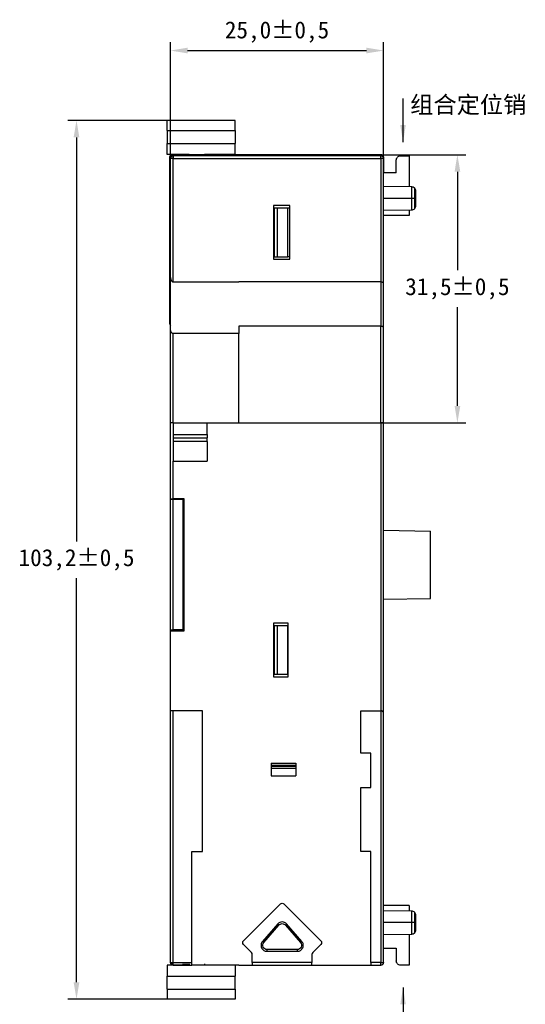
# Model space of a CAD drawing. Header units: millimetres. Extents: x 1279 to 1777, y 69 to 421.
# Tile 13 of 18: x 1579 to 1639, y 191 to 307. Entities that reach past the tile are written whole.
import ezdxf

# ---------------------------------------------------------------- set-up
doc = ezdxf.new("R2010")
doc.units = ezdxf.units.MM
doc.header["$LTSCALE"] = 2
doc.header["$PDSIZE"] = -1
doc.layers.add('HMI-D4', color=250, linetype='Continuous')
doc.layers.add('HMI-D7', color=250, linetype='Continuous')
doc.styles.add('样式 1', font='simhei.ttf', dxfattribs={"height": 1.8})
doc.dimstyles.new('ISO-25', dxfattribs={"dimtxt": 2.5, "dimasz": 2.5, "dimexe": 1.25, "dimexo": 0.625, "dimtad": 1, "dimtxsty": 'Standard', "dimcen": 2.5, "dimadec": 0, "dimazin": 0, "dimtfac": 1, "dimtmove": 0, "dimatfit": 3, "dimfxl": 1, "dimarcsym": 0})

# ---------------------------------------------------------------- blocks, each defined once
blk = doc.blocks.new('*D27')
at = {"layer": 'Defpoints', "color": 0}
for p in [(1621.92, 302.98), (1596.92, 290.22), (1621.92, 290.33)]:
    blk.add_point(p, dxfattribs=at)
at = {"layer": 'HMI-D4', "color": 0, "lineweight": -2}
for p, q in [((1596.92, 290.22), (1596.92, 303.98)), ((1621.92, 290.33), (1621.92, 303.98)), ((1598.92, 302.98), (1619.92, 302.98))]:
    blk.add_line(p, q, dxfattribs=at)
at = {"layer": 'HMI-D4', "color": 0}
for points in [[(1598.92, 303.32), (1598.92, 302.65), (1596.92, 302.98)], [(1619.92, 303.32), (1619.92, 302.65), (1621.92, 302.98)]]:
    blk.add_solid(points, dxfattribs=at)
at = {"layer": 'HMI-D4', "color": 0, "insert": (1609.42, 305.15), "char_height": 2, "attachment_point": 5}
blk.add_mtext('25,0±0,5', dxfattribs=at)
blk = doc.blocks.new('*D28')
at = {"layer": 'Defpoints', "color": 0}
for p in [(1597.12, 294.79), (1585.89, 191.63), (1596.52, 191.63)]:
    blk.add_point(p, dxfattribs=at)
at = {"layer": 'HMI-D4', "color": 0, "lineweight": -2}
for p, q in [((1597.12, 294.79), (1584.89, 294.79)), ((1585.89, 292.79), (1585.89, 245.38)), ((1585.89, 193.63), (1585.89, 241.05)), ((1596.52, 191.63), (1584.89, 191.63))]:
    blk.add_line(p, q, dxfattribs=at)
at = {"layer": 'HMI-D4', "color": 0}
for points in [[(1585.55, 292.79), (1586.22, 292.79), (1585.89, 294.79)], [(1585.55, 193.63), (1586.22, 193.63), (1585.89, 191.63)]]:
    blk.add_solid(points, dxfattribs=at)
at = {"layer": 'HMI-D4', "color": 0, "insert": (1585.89, 243.21), "char_height": 2, "attachment_point": 5}
blk.add_mtext('103,2±0,5', dxfattribs=at)
blk = doc.blocks.new('*D29')
at = {"layer": 'Defpoints', "color": 0}
for p in [(1621.64, 290.76), (1630.59, 290.76), (1620.76, 259.28)]:
    blk.add_point(p, dxfattribs=at)
at = {"layer": 'HMI-D4', "color": 0, "lineweight": -2}
for p, q in [((1621.64, 290.76), (1631.59, 290.76)), ((1630.59, 288.76), (1630.59, 277.19)), ((1630.59, 261.28), (1630.59, 272.85)), ((1620.76, 259.28), (1631.59, 259.28))]:
    blk.add_line(p, q, dxfattribs=at)
at = {"layer": 'HMI-D4', "color": 0}
for points in [[(1630.26, 288.76), (1630.93, 288.76), (1630.59, 290.76)], [(1630.26, 261.28), (1630.93, 261.28), (1630.59, 259.28)]]:
    blk.add_solid(points, dxfattribs=at)
at = {"layer": 'HMI-D4', "color": 0, "insert": (1630.59, 275.02), "char_height": 2, "attachment_point": 5}
blk.add_mtext('31,5±0,5', dxfattribs=at)

msp = doc.modelspace()

# ---------------------------------------------------------------- linework, layer by layer
at = {"color": 7, "linetype": 'Continuous', "lineweight": 25}
for p, q in [((1596.52, 293.59), (1596.52, 294.79)), ((1604.52, 294.79), (1596.52, 294.79)), ((1604.52, 293.59), (1604.52, 294.79)), ((1596.52, 293.59), (1604.52, 293.59)), ((1596.52, 293.59), (1596.52, 292.09)), ((1604.52, 293.59), (1604.52, 292.09)), ((1596.52, 290.79), (1596.52, 292.09)), ((1596.52, 292.09), (1604.52, 292.09)), ((1604.52, 290.79), (1604.52, 292.09)), ((1599.12, 290.79), (1596.52, 290.79)), ((1596.82, 290.46), (1596.82, 270.96)), ((1596.93, 290.41), (1596.92, 290.79)), ((1596.92, 276.35), (1596.92, 290.33)), ((1597.22, 290.33), (1596.92, 290.33)), ((1621.64, 290.76), (1597.12, 290.76)), ((1604.92, 290.63), (1597.22, 290.63)), ((1597.22, 290.63), (1597.22, 290.33)), ((1597.22, 275.83), (1597.22, 290.33)), ((1597.22, 290.33), (1604.92, 290.33)), ((1598.37, 290.63), (1598.37, 290.79)), ((1599.12, 290.69), (1598.37, 290.69)), ((1599.12, 290.63), (1599.12, 290.79)), ((1604.52, 290.79), (1600.92, 290.79)), ((1600.92, 290.63), (1600.92, 290.79)), ((1621.62, 290.63), (1604.92, 290.63)), ((1604.92, 290.33), (1621.62, 290.33)), ((1621.62, 290.33), (1621.62, 275.83)), ((1621.92, 290.33), (1621.92, 290.63)), ((1621.94, 290.46), (1621.92, 290.54)), ((1621.92, 275.75), (1621.92, 290.33)), ((1621.94, 288.63), (1621.94, 290.46)), ((1623.42, 288.63), (1623.42, 290.13)), ((1623.92, 290.63), (1624.92, 290.63)), ((1624.92, 290.63), (1624.92, 286.98)), ((1623.42, 288.63), (1621.92, 288.63)), ((1625.24, 286.97), (1621.92, 287.03)), ((1625.23, 285.63), (1621.92, 285.63)), ((1625.72, 286.24), (1625.72, 286.47)), ((1610.92, 284.78), (1609.02, 284.78)), ((1609.02, 284.78), (1609.02, 278.48)), ((1609.12, 284.48), (1609.02, 284.48)), ((1609.12, 278.78), (1609.12, 284.48)), ((1609.44, 284.48), (1609.44, 278.78)), ((1610.7, 284.48), (1609.44, 284.48)), ((1610.7, 278.78), (1610.7, 284.48)), ((1610.92, 284.48), (1610.7, 284.48)), ((1610.92, 278.48), (1610.92, 284.78)), ((1621.97, 284.23), (1625.24, 284.29)), ((1624.92, 284.28), (1624.92, 283.63)), ((1625.72, 284.79), (1625.72, 285.04)), ((1624.92, 283.63), (1621.92, 283.63)), ((1609.02, 278.78), (1609.12, 278.78)), ((1609.44, 278.78), (1610.7, 278.78)), ((1610.92, 278.78), (1610.7, 278.78)), ((1609.02, 278.48), (1610.92, 278.48)), ((1596.92, 270.29), (1596.92, 276.35)), ((1597.22, 275.83), (1604.92, 275.83)), ((1621.62, 275.83), (1604.92, 275.83)), ((1621.62, 275.83), (1621.62, 270.63)), ((1621.92, 270.55), (1621.92, 275.75)), ((1621.62, 270.63), (1604.92, 270.63)), ((1604.92, 270.63), (1604.92, 269.77)), ((1621.62, 259.28), (1621.62, 270.63)), ((1621.92, 259.28), (1621.92, 270.55)), ((1596.92, 259.28), (1596.92, 270.29)), ((1597.22, 259.28), (1597.22, 269.77)), ((1604.92, 269.77), (1597.22, 269.77)), ((1604.92, 259.28), (1604.92, 269.77)), ((1596.92, 250.38), (1596.92, 259.23)), ((1597.22, 259.28), (1604.92, 259.28)), ((1597.22, 259.28), (1597.22, 257.92)), ((1601.22, 257.92), (1601.22, 259.28)), ((1604.92, 259.28), (1621.62, 259.28)), ((1621.92, 225.18), (1621.92, 259.28)), ((1597.22, 257.92), (1601.22, 257.92)), ((1597.22, 257.51), (1601.22, 257.51)), ((1601.22, 257.1), (1597.22, 257.1)), ((1597.22, 257.1), (1597.22, 254.78)), ((1601.22, 257.1), (1601.22, 254.78)), ((1597.22, 254.78), (1601.22, 254.78)), ((1597.22, 250.38), (1597.22, 254.78)), ((1596.92, 250.28), (1596.92, 250.38)), ((1596.92, 234.98), (1596.92, 250.28)), ((1598.52, 250.38), (1597.22, 250.38)), ((1597.22, 234.98), (1597.22, 250.28)), ((1598.42, 250.28), (1597.22, 250.28)), ((1597.72, 250.28), (1597.72, 250.38)), ((1598.07, 250.28), (1598.07, 250.38)), ((1598.42, 234.98), (1598.42, 250.28)), ((1598.52, 234.88), (1598.52, 250.38)), ((1621.92, 246.68), (1627.42, 246.59)), ((1627.42, 238.68), (1627.42, 246.59)), ((1621.92, 238.58), (1627.42, 238.68)), ((1610.72, 235.78), (1609.02, 235.78)), ((1609.02, 235.78), (1609.02, 229.48)), ((1610.72, 229.48), (1610.72, 235.78)), ((1596.92, 234.88), (1596.92, 234.98)), ((1596.92, 234.88), (1598.52, 234.88)), ((1596.92, 225.48), (1596.92, 234.88)), ((1598.42, 234.98), (1597.22, 234.98)), ((1597.72, 234.88), (1597.72, 234.98)), ((1598.07, 234.88), (1598.07, 234.98)), ((1609.12, 235.48), (1609.02, 235.48)), ((1609.12, 229.78), (1609.12, 235.48)), ((1609.44, 235.48), (1609.44, 229.78)), ((1610.7, 235.48), (1609.44, 235.48)), ((1610.7, 229.78), (1610.7, 235.48)), ((1610.72, 235.48), (1610.7, 235.48)), ((1609.02, 229.78), (1609.12, 229.78)), ((1609.02, 229.48), (1610.72, 229.48)), ((1609.44, 229.78), (1610.7, 229.78)), ((1610.72, 229.78), (1610.7, 229.78)), ((1596.92, 195.93), (1596.92, 225.48)), ((1597.22, 195.93), (1597.22, 225.48)), ((1600.67, 225.48), (1597.22, 225.48)), ((1600.67, 208.98), (1600.67, 225.48)), ((1619.27, 220.5), (1619.27, 225.48)), ((1619.27, 225.48), (1621.62, 225.48)), ((1621.62, 225.48), (1621.62, 195.93)), ((1621.92, 195.93), (1621.92, 225.18)), ((1620.42, 220.5), (1619.27, 220.5)), ((1620.42, 216.5), (1620.42, 220.5)), ((1608.72, 219.35), (1611.62, 219.35)), ((1608.72, 219.09), (1611.62, 219.09)), ((1611.62, 218.95), (1608.72, 218.95)), ((1611.62, 218.73), (1608.72, 218.73)), ((1608.72, 218.73), (1608.72, 217.86)), ((1611.62, 218.73), (1611.62, 217.86)), ((1608.72, 217.86), (1611.62, 217.86)), ((1619.27, 208.98), (1619.27, 216.5)), ((1619.27, 216.5), (1620.42, 216.5)), ((1599.42, 208.98), (1600.67, 208.98)), ((1599.42, 195.93), (1599.42, 208.98)), ((1620.42, 208.98), (1619.27, 208.98)), ((1620.42, 195.93), (1620.42, 208.98)), ((1609.81, 202.82), (1605.49, 198.49)), ((1610.24, 202.82), (1614.56, 198.49)), ((1624.92, 202.63), (1621.92, 202.63)), ((1624.92, 202.63), (1624.92, 201.98)), ((1625.24, 201.97), (1621.97, 202.03)), ((1625.72, 201.24), (1625.72, 201.47)), ((1609.5, 200.47), (1607.72, 198.42)), ((1607.87, 198.29), (1609.65, 200.34)), ((1610.4, 200.34), (1612.18, 198.29)), ((1612.33, 198.42), (1610.55, 200.47)), ((1625.23, 200.63), (1621.92, 200.63)), ((1625.72, 199.79), (1625.72, 200.04)), ((1621.93, 199.23), (1625.24, 199.29)), ((1624.92, 199.28), (1624.92, 195.63)), ((1606.44, 197.12), (1605.49, 198.07)), ((1614.56, 198.07), (1613.61, 197.12)), ((1621.92, 197.63), (1623.42, 197.63)), ((1623.42, 197.63), (1623.42, 196.13)), ((1606.52, 195.93), (1606.52, 196.91)), ((1611.8, 197.46), (1608.25, 197.46)), ((1608.25, 197.26), (1611.8, 197.26)), ((1613.52, 196.91), (1613.52, 195.93)), ((1599.12, 195.63), (1596.52, 195.63)), ((1596.52, 195.63), (1596.52, 194.33)), ((1597.01, 195.72), (1597.22, 195.93)), ((1597.22, 195.93), (1599.42, 195.93)), ((1597.22, 195.63), (1599.42, 195.63)), ((1598.37, 195.79), (1598.37, 195.63)), ((1599.12, 195.73), (1598.37, 195.73)), ((1599.12, 195.79), (1599.12, 195.63)), ((1604.92, 195.63), (1599.42, 195.63)), ((1600.92, 195.79), (1600.92, 195.63)), ((1604.52, 195.63), (1600.92, 195.63)), ((1604.52, 195.63), (1604.52, 194.33)), ((1604.92, 195.63), (1606.52, 195.63)), ((1613.52, 195.93), (1606.52, 195.93)), ((1606.52, 195.63), (1613.52, 195.63)), ((1613.52, 195.63), (1620.42, 195.63)), ((1621.62, 195.93), (1620.42, 195.93)), ((1620.42, 195.63), (1621.62, 195.63)), ((1624.92, 195.63), (1623.92, 195.63)), ((1596.52, 194.33), (1604.52, 194.33)), ((1596.52, 192.83), (1596.52, 194.33)), ((1604.52, 192.83), (1604.52, 194.33)), ((1596.52, 192.83), (1596.52, 191.63)), ((1596.52, 192.83), (1604.52, 192.83)), ((1604.52, 192.83), (1604.52, 191.63)), ((1604.52, 191.63), (1596.52, 191.63))]:
    msp.add_line(p, q, dxfattribs=at)
at = {"color": 8, "linetype": 'Continuous', "lineweight": 25}
msp.add_line((1621.62, 259.28), (1621.62, 225.48), dxfattribs=at)
at = {"color": 7, "linetype": 'Continuous', "lineweight": 25}
for centre, radius, start, end in [((1597.22, 290.33), 0.3, 90, 180), ((1625.22, 286.47), 0.5, 44.5, 89.022), ((1625.22, 286.47), 0.5, 0, 44.5108), ((1625.22, 284.79), 0.5, 271.0089, 315.5), ((1625.22, 284.79), 0.5, 315.5293, 0), ((1625.22, 201.47), 0.5, 44.5, 89.022), ((1625.22, 201.47), 0.5, 0, 44.5108), ((1625.22, 199.79), 0.5, 271.0089, 315.5), ((1625.22, 199.79), 0.5, 315.5293, 0)]:
    msp.add_arc(centre, radius, start, end, dxfattribs=at)
for points, knots in [([(1597.12, 290.76), (1597.05, 290.76), (1596.96, 290.73), (1596.85, 290.61), (1596.82, 290.53), (1596.82, 290.46)], [0, 0, 0, 0, 0.5, 0.5, 1, 1, 1, 1]), ([(1596.93, 290.61), (1596.92, 290.6), (1596.87, 290.57), (1596.84, 290.49), (1596.83, 290.43), (1596.82, 290.39)], [0, 0, 0, 0, 0.185325, 0.608506, 1, 1, 1, 1]), ([(1596.92, 290.33), (1596.92, 290.41), (1596.96, 290.49), (1597.07, 290.6), (1597.15, 290.63), (1597.22, 290.63)], [0, 0, 0, 0, 0.5, 0.5, 1, 1, 1, 1]), ([(1597.22, 290.33), (1597.15, 290.33), (1597.07, 290.33), (1596.96, 290.33), (1596.92, 290.33), (1596.92, 290.33)], [0, 0, 0, 0, 0.5, 0.5, 1, 1, 1, 1]), ([(1597.22, 290.33), (1597.22, 290.41), (1597.22, 290.49), (1597.22, 290.6), (1597.22, 290.63), (1597.22, 290.63)], [0, 0, 0, 0, 0.5, 0.5, 1, 1, 1, 1]), ([(1621.62, 290.33), (1621.62, 290.41), (1621.62, 290.49), (1621.62, 290.6), (1621.62, 290.63), (1621.62, 290.63)], [0, 0, 0, 0, 0.5, 0.5, 1, 1, 1, 1]), ([(1621.62, 290.63), (1621.7, 290.63), (1621.78, 290.6), (1621.89, 290.49), (1621.92, 290.41), (1621.92, 290.33)], [0, 0, 0, 0, 0.5, 0.5, 1, 1, 1, 1]), ([(1621.92, 290.33), (1621.92, 290.33), (1621.89, 290.33), (1621.78, 290.33), (1621.7, 290.33), (1621.62, 290.33)], [0, 0, 0, 0, 0.5, 0.5, 1, 1, 1, 1]), ([(1621.88, 290.63), (1621.86, 290.65), (1621.83, 290.7), (1621.74, 290.75), (1621.67, 290.75), (1621.64, 290.76)], [0, 0, 0, 0, 0.259594, 0.644196, 1, 1, 1, 1]), ([(1623.42, 290.13), (1623.42, 290.26), (1623.48, 290.39), (1623.66, 290.58), (1623.79, 290.63), (1623.92, 290.63)], [0, 0, 0, 0, 0.5, 0.5, 1, 1, 1, 1]), ([(1625.72, 285.63), (1625.72, 285.74), (1625.72, 285.96), (1625.72, 286.17), (1625.72, 286.23), (1625.72, 286.24)], [0, 0, 0, 0, 0.484841, 0.969682, 1, 1, 1, 1]), ([(1625.72, 285.04), (1625.72, 285.13), (1625.72, 285.3), (1625.72, 285.52), (1625.72, 285.63)], [0, 0, 0, 0, 0.49472, 1, 1, 1, 1]), ([(1609.44, 284.48), (1609.38, 284.48), (1609.3, 284.48), (1609.17, 284.48), (1609.12, 284.48), (1609.12, 284.48)], [0, 0, 0, 0, 0.5, 0.5, 1, 1, 1, 1]), ([(1609.12, 278.78), (1609.12, 278.78), (1609.17, 278.78), (1609.3, 278.78), (1609.38, 278.78), (1609.44, 278.78)], [0, 0, 0, 0, 0.5, 0.5, 1, 1, 1, 1]), ([(1596.92, 276.35), (1596.93, 276.32), (1596.93, 276.26), (1596.94, 276.18), (1596.96, 276.12), (1596.97, 276.06), (1597, 276), (1597.04, 275.94), (1597.1, 275.88), (1597.16, 275.84), (1597.2, 275.83), (1597.22, 275.83)], [0, 0, 0, 0, 0.1456495, 0.2722438, 0.3798084, 0.4683875, 0.5380635, 0.6880172, 0.8118129, 0.9134379, 1, 1, 1, 1]), ([(1621.62, 275.83), (1621.64, 275.83), (1621.67, 275.83), (1621.72, 275.82), (1621.76, 275.82), (1621.8, 275.81), (1621.85, 275.8), (1621.91, 275.78), (1621.92, 275.76), (1621.92, 275.75)], [0, 0, 0, 0, 0.0939697, 0.1909445, 0.2910849, 0.3945365, 0.5014312, 0.710629, 1, 1, 1, 1]), ([(1596.82, 270.96), (1596.82, 270.92), (1596.83, 270.88), (1596.86, 270.8), (1596.89, 270.76), (1596.92, 270.73)], [0, 0, 0, 0, 0.5, 0.5, 1, 1, 1, 1]), ([(1621.62, 270.63), (1621.64, 270.63), (1621.67, 270.63), (1621.72, 270.63), (1621.76, 270.62), (1621.8, 270.62), (1621.85, 270.6), (1621.91, 270.58), (1621.92, 270.56), (1621.92, 270.55)], [0, 0, 0, 0, 0.0939697, 0.1909445, 0.2910849, 0.3945365, 0.5014312, 0.710629, 1, 1, 1, 1]), ([(1597.22, 269.77), (1597.21, 269.77), (1597.19, 269.77), (1597.16, 269.78), (1597.12, 269.79), (1597.09, 269.82), (1597.06, 269.85), (1597.02, 269.9), (1596.98, 269.97), (1596.94, 270.1), (1596.93, 270.22), (1596.92, 270.29)], [0, 0, 0, 0, 0.046702, 0.095311, 0.147355, 0.204083, 0.266465, 0.360274, 0.463347, 0.672366, 1, 1, 1, 1]), ([(1597.22, 259.28), (1597.2, 259.28), (1597.17, 259.28), (1597.11, 259.28), (1597.06, 259.28), (1597, 259.28), (1596.94, 259.28), (1596.93, 259.28), (1596.92, 259.28)], [0, 0, 0, 0, 0.12574, 0.2478237, 0.3712187, 0.5007423, 0.7478683, 1, 1, 1, 1]), ([(1621.92, 259.28), (1621.92, 259.28), (1621.92, 259.28), (1621.9, 259.28), (1621.88, 259.28), (1621.83, 259.28), (1621.74, 259.28), (1621.66, 259.28), (1621.62, 259.28)], [0, 0, 0, 0, 0.12574, 0.247824, 0.371219, 0.500742, 0.747868, 1, 1, 1, 1]), ([(1601.22, 257.92), (1601.22, 257.89), (1601.22, 257.82), (1601.22, 257.72), (1601.22, 257.62), (1601.22, 257.54), (1601.22, 257.51)], [0, 0, 0, 0, 0.251445, 0.5, 0.748555, 1, 1, 1, 1]), ([(1596.92, 250.38), (1596.92, 250.38), (1596.96, 250.38), (1597.07, 250.38), (1597.15, 250.38), (1597.22, 250.38)], [0, 0, 0, 0, 0.5, 0.5, 1, 1, 1, 1]), ([(1597.22, 250.28), (1597.15, 250.28), (1597.07, 250.28), (1596.96, 250.28), (1596.92, 250.28), (1596.92, 250.28)], [0, 0, 0, 0, 0.5, 0.5, 1, 1, 1, 1]), ([(1596.92, 234.98), (1596.92, 234.98), (1596.96, 234.98), (1597.07, 234.98), (1597.15, 234.98), (1597.22, 234.98)], [0, 0, 0, 0, 0.5, 0.5, 1, 1, 1, 1]), ([(1609.44, 235.48), (1609.38, 235.48), (1609.3, 235.48), (1609.17, 235.48), (1609.12, 235.48), (1609.12, 235.48)], [0, 0, 0, 0, 0.5, 0.5, 1, 1, 1, 1]), ([(1609.12, 229.78), (1609.12, 229.78), (1609.17, 229.78), (1609.3, 229.78), (1609.38, 229.78), (1609.44, 229.78)], [0, 0, 0, 0, 0.5, 0.5, 1, 1, 1, 1]), ([(1597.22, 225.48), (1597.15, 225.48), (1597.07, 225.48), (1596.96, 225.48), (1596.92, 225.48), (1596.92, 225.48)], [0, 0, 0, 0, 0.5, 0.5, 1, 1, 1, 1]), ([(1621.92, 225.18), (1621.92, 225.2), (1621.92, 225.23), (1621.91, 225.28), (1621.89, 225.31), (1621.88, 225.35), (1621.84, 225.39), (1621.79, 225.43), (1621.71, 225.47), (1621.65, 225.48), (1621.62, 225.48)], [0, 0, 0, 0, 0.12686, 0.240287, 0.34032, 0.427017, 0.50047, 0.689861, 0.853766, 1, 1, 1, 1]), ([(1608.72, 219.35), (1608.72, 219.35), (1608.72, 219.33), (1608.72, 219.24), (1608.72, 219.17), (1608.72, 219.09)], [0, 0, 0, 0, 0.5, 0.5, 1, 1, 1, 1]), ([(1611.62, 219.35), (1611.62, 219.35), (1611.62, 219.35), (1611.62, 219.33), (1611.62, 219.31), (1611.62, 219.27), (1611.62, 219.21), (1611.62, 219.13), (1611.62, 219.09)], [0, 0, 0, 0, 0.124395, 0.247812, 0.37243, 0.500368, 0.747947, 1, 1, 1, 1]), ([(1611.62, 219.09), (1611.62, 219.08), (1611.62, 219.05), (1611.62, 219), (1611.62, 218.96), (1611.62, 218.95)], [0, 0, 0, 0, 0.335014, 0.664952, 1, 1, 1, 1]), ([(1625.72, 200.63), (1625.72, 200.74), (1625.72, 200.96), (1625.72, 201.17), (1625.72, 201.23), (1625.72, 201.24)], [0, 0, 0, 0, 0.484841, 0.969682, 1, 1, 1, 1]), ([(1610.55, 200.47), (1610.42, 200.62), (1610.22, 200.71), (1609.82, 200.71), (1609.63, 200.62), (1609.5, 200.47)], [0, 0, 0, 0, 0.5, 0.5, 1, 1, 1, 1]), ([(1609.65, 200.34), (1609.65, 200.34), (1609.63, 200.36), (1609.57, 200.4), (1609.54, 200.44), (1609.5, 200.47)], [0, 0, 0, 0, 0.5, 0.5, 1, 1, 1, 1]), ([(1610.4, 200.34), (1610.4, 200.34), (1610.42, 200.36), (1610.47, 200.4), (1610.51, 200.44), (1610.55, 200.47)], [0, 0, 0, 0, 0.5, 0.5, 1, 1, 1, 1]), ([(1625.72, 200.04), (1625.72, 200.13), (1625.72, 200.3), (1625.72, 200.52), (1625.72, 200.63)], [0, 0, 0, 0, 0.49472, 1, 1, 1, 1]), ([(1605.49, 198.07), (1605.43, 198.12), (1605.4, 198.2), (1605.4, 198.36), (1605.43, 198.44), (1605.49, 198.49)], [0, 0, 0, 0, 0.5, 0.5, 1, 1, 1, 1]), ([(1607.72, 198.42), (1607.63, 198.32), (1607.57, 198.2), (1607.53, 197.93), (1607.55, 197.8), (1607.66, 197.55), (1607.75, 197.45), (1607.98, 197.3), (1608.11, 197.26), (1608.25, 197.26)], [0, 0, 0, 0, 0.25, 0.25, 0.5, 0.5, 0.75, 0.75, 1, 1, 1, 1]), ([(1607.87, 198.29), (1607.87, 198.29), (1607.85, 198.31), (1607.8, 198.36), (1607.76, 198.39), (1607.72, 198.42)], [0, 0, 0, 0, 0.5, 0.5, 1, 1, 1, 1]), ([(1608.25, 197.46), (1608.15, 197.46), (1608.06, 197.49), (1607.89, 197.6), (1607.83, 197.67), (1607.75, 197.84), (1607.74, 197.94), (1607.76, 198.13), (1607.81, 198.22), (1607.87, 198.29)], [0, 0, 0, 0, 0.25, 0.25, 0.5, 0.5, 0.75, 0.75, 1, 1, 1, 1]), ([(1611.8, 197.26), (1611.94, 197.26), (1612.07, 197.3), (1612.29, 197.45), (1612.38, 197.55), (1612.5, 197.8), (1612.52, 197.93), (1612.48, 198.2), (1612.42, 198.32), (1612.33, 198.42)], [0, 0, 0, 0, 0.25, 0.25, 0.5, 0.5, 0.75, 0.75, 1, 1, 1, 1]), ([(1612.18, 198.29), (1612.24, 198.22), (1612.28, 198.13), (1612.31, 197.94), (1612.3, 197.84), (1612.22, 197.67), (1612.15, 197.6), (1611.99, 197.49), (1611.9, 197.46), (1611.8, 197.46)], [0, 0, 0, 0, 0.25, 0.25, 0.5, 0.5, 0.75, 0.75, 1, 1, 1, 1]), ([(1612.18, 198.29), (1612.18, 198.29), (1612.2, 198.31), (1612.25, 198.36), (1612.29, 198.39), (1612.33, 198.42)], [0, 0, 0, 0, 0.5, 0.5, 1, 1, 1, 1]), ([(1614.56, 198.49), (1614.62, 198.44), (1614.65, 198.36), (1614.65, 198.2), (1614.62, 198.12), (1614.56, 198.07)], [0, 0, 0, 0, 0.5, 0.5, 1, 1, 1, 1]), ([(1608.25, 197.26), (1608.25, 197.32), (1608.25, 197.37), (1608.25, 197.44), (1608.25, 197.46), (1608.25, 197.46)], [0, 0, 0, 0, 0.5, 0.5, 1, 1, 1, 1]), ([(1611.8, 197.46), (1611.8, 197.46), (1611.8, 197.44), (1611.8, 197.37), (1611.8, 197.32), (1611.8, 197.26)], [0, 0, 0, 0, 0.5, 0.5, 1, 1, 1, 1]), ([(1596.92, 195.93), (1596.92, 195.93), (1596.96, 195.93), (1597.07, 195.93), (1597.15, 195.93), (1597.22, 195.93)], [0, 0, 0, 0, 0.5, 0.5, 1, 1, 1, 1]), ([(1597.22, 195.63), (1597.22, 195.63), (1597.22, 195.63), (1597.22, 195.65), (1597.22, 195.68), (1597.22, 195.72), (1597.22, 195.76), (1597.22, 195.81), (1597.22, 195.87), (1597.22, 195.91), (1597.22, 195.93)], [0, 0, 0, 0, 0.1172404, 0.2360265, 0.362288, 0.5000153, 0.6165321, 0.7500224, 0.8536309, 1, 1, 1, 1]), ([(1599.42, 195.63), (1599.42, 195.63), (1599.42, 195.66), (1599.42, 195.77), (1599.42, 195.85), (1599.42, 195.93)], [0, 0, 0, 0, 0.5, 0.5, 1, 1, 1, 1]), ([(1606.52, 195.93), (1606.52, 195.85), (1606.52, 195.77), (1606.52, 195.66), (1606.52, 195.63), (1606.52, 195.63)], [0, 0, 0, 0, 0.5, 0.5, 1, 1, 1, 1]), ([(1613.52, 195.63), (1613.52, 195.63), (1613.52, 195.66), (1613.52, 195.77), (1613.52, 195.85), (1613.52, 195.93)], [0, 0, 0, 0, 0.5, 0.5, 1, 1, 1, 1]), ([(1620.42, 195.93), (1620.42, 195.85), (1620.42, 195.77), (1620.42, 195.66), (1620.42, 195.63), (1620.42, 195.63)], [0, 0, 0, 0, 0.5, 0.5, 1, 1, 1, 1]), ([(1621.62, 195.93), (1621.7, 195.93), (1621.78, 195.93), (1621.89, 195.93), (1621.92, 195.93), (1621.92, 195.93)], [0, 0, 0, 0, 0.5, 0.5, 1, 1, 1, 1]), ([(1621.62, 195.63), (1621.62, 195.63), (1621.62, 195.66), (1621.62, 195.77), (1621.62, 195.85), (1621.62, 195.93)], [0, 0, 0, 0, 0.5, 0.5, 1, 1, 1, 1]), ([(1621.92, 195.93), (1621.92, 195.85), (1621.89, 195.77), (1621.78, 195.66), (1621.7, 195.63), (1621.62, 195.63)], [0, 0, 0, 0, 0.5, 0.5, 1, 1, 1, 1]), ([(1623.92, 195.63), (1623.79, 195.63), (1623.66, 195.69), (1623.48, 195.87), (1623.42, 196), (1623.42, 196.13)], [0, 0, 0, 0, 0.5, 0.5, 1, 1, 1, 1])]:
    msp.add_open_spline(points, degree=3, knots=knots, dxfattribs=at)
at = {"color": 8, "linetype": 'Continuous', "lineweight": 25}
for points in [[(1625.23, 285.63), (1625.23, 285.81), (1625.23, 285.98), (1625.23, 286.31), (1625.23, 286.46), (1625.23, 286.7), (1625.23, 286.8), (1625.23, 286.94), (1625.23, 286.97), (1625.23, 286.97)], [(1625.58, 285.63), (1625.58, 285.79), (1625.58, 285.94), (1625.58, 286.23), (1625.58, 286.36), (1625.58, 286.59), (1625.58, 286.67), (1625.58, 286.79), (1625.58, 286.82), (1625.58, 286.82)], [(1625.23, 284.29), (1625.23, 284.29), (1625.23, 284.32), (1625.23, 284.46), (1625.23, 284.56), (1625.23, 284.81), (1625.23, 284.96), (1625.23, 285.28), (1625.23, 285.46), (1625.23, 285.63)], [(1625.58, 284.44), (1625.58, 284.44), (1625.58, 284.47), (1625.58, 284.59), (1625.58, 284.68), (1625.58, 284.9), (1625.58, 285.03), (1625.58, 285.32), (1625.58, 285.48), (1625.58, 285.63)], [(1625.23, 200.63), (1625.23, 200.81), (1625.23, 200.98), (1625.23, 201.31), (1625.23, 201.46), (1625.23, 201.7), (1625.23, 201.8), (1625.23, 201.94), (1625.23, 201.97), (1625.23, 201.97)], [(1625.58, 200.63), (1625.58, 200.79), (1625.58, 200.94), (1625.58, 201.23), (1625.58, 201.36), (1625.58, 201.59), (1625.58, 201.67), (1625.58, 201.79), (1625.58, 201.82), (1625.58, 201.82)], [(1625.23, 199.29), (1625.23, 199.29), (1625.23, 199.32), (1625.23, 199.46), (1625.23, 199.56), (1625.23, 199.81), (1625.23, 199.96), (1625.23, 200.28), (1625.23, 200.46), (1625.23, 200.63)], [(1625.58, 199.44), (1625.58, 199.44), (1625.58, 199.47), (1625.58, 199.59), (1625.58, 199.68), (1625.58, 199.9), (1625.58, 200.03), (1625.58, 200.32), (1625.58, 200.48), (1625.58, 200.63)]]:
    msp.add_open_spline(points, degree=3, knots=[0, 0, 0, 0, 0.25, 0.25, 0.5, 0.5, 0.75, 0.75, 1, 1, 1, 1], dxfattribs=at)
at = {"color": 7, "linetype": 'Continuous', "lineweight": 25}
for points in [[(1625.58, 285.63), (1625.49, 285.63), (1625.36, 285.63), (1625.23, 285.63)], [(1625.72, 285.63), (1625.72, 285.63), (1625.67, 285.63), (1625.58, 285.63)], [(1597.22, 257.92), (1597.22, 257.79), (1597.22, 257.65), (1597.22, 257.51)], [(1597.22, 257.51), (1597.22, 257.37), (1597.22, 257.23), (1597.22, 257.1)], [(1601.22, 257.1), (1601.22, 257.23), (1601.22, 257.37), (1601.22, 257.51)], [(1608.72, 219.09), (1608.72, 219.05), (1608.72, 219), (1608.72, 218.95)], [(1608.72, 218.95), (1608.72, 218.87), (1608.72, 218.79), (1608.72, 218.73)], [(1611.62, 218.95), (1611.62, 218.87), (1611.62, 218.79), (1611.62, 218.73)], [(1609.81, 202.82), (1609.87, 202.87), (1609.95, 202.91), (1610.02, 202.91)], [(1610.02, 202.91), (1610.1, 202.91), (1610.18, 202.87), (1610.24, 202.82)], [(1609.65, 200.34), (1609.74, 200.45), (1609.88, 200.51), (1610.02, 200.51)], [(1610.02, 200.51), (1610.17, 200.51), (1610.31, 200.45), (1610.4, 200.34)], [(1625.58, 200.63), (1625.49, 200.63), (1625.36, 200.63), (1625.23, 200.63)], [(1625.72, 200.63), (1625.72, 200.63), (1625.67, 200.63), (1625.58, 200.63)], [(1606.52, 196.91), (1606.52, 196.99), (1606.49, 197.06), (1606.44, 197.12)], [(1613.61, 197.12), (1613.56, 197.06), (1613.52, 196.99), (1613.52, 196.91)], [(1597.01, 195.72), (1596.96, 195.77), (1596.92, 195.85), (1596.92, 195.93)], [(1597.22, 195.63), (1597.15, 195.63), (1597.07, 195.66), (1597.01, 195.72)], [(1597.22, 195.63), (1597.15, 195.63), (1597.07, 195.66), (1597.01, 195.72)]]:
    msp.add_open_spline(points, degree=3, dxfattribs=at)

# ---------------------------------------------------------------- texts
at = {"layer": 'HMI-D7', "insert": (1625.05, 297.63), "char_height": 2, "width": 31.4407, "attachment_point": 1, "style": '样式 1'}
msp.add_mtext('{\\C7;组合定位销}', dxfattribs=at)

# ---------------------------------------------------------------- dimensions: what is measured, and where the dimension line sits
at = {"layer": 'HMI-D4', "color": 0}
dim = msp.add_linear_dim(base=(1621.92, 302.98), p1=(1596.92, 290.22), p2=(1621.92, 290.33), dimstyle='ISO-25', override={"dimtxt": 2, "dimasz": 2, "dimexe": 1, "dimexo": 0, "dimgap": 1, "dimtih": 1, "dimtoh": 1, "dimdec": 1, "dimzin": 0, "dimadec": 2, "dimtol": 1, "dimtp": 0.5, "dimtm": 0.5, "dimtdec": 1, "dimtzin": 0}, dxfattribs=at)
dim.commit()
dim.dimension.update_dxf_attribs({"geometry": '*D27', "text_midpoint": (1609.42, 305.15)})
dim = msp.add_linear_dim(base=(1585.89, 191.63), p1=(1597.12, 294.79), p2=(1596.52, 191.63), angle=90, dimstyle='ISO-25', override={"dimtxt": 2, "dimasz": 2, "dimexe": 1, "dimexo": 0, "dimgap": 1, "dimtih": 1, "dimtoh": 1, "dimdec": 1, "dimzin": 0, "dimadec": 2, "dimtol": 1, "dimtp": 0.5, "dimtm": 0.5, "dimtdec": 1, "dimtzin": 0}, dxfattribs=at)
dim.commit()
dim.dimension.update_dxf_attribs({"geometry": '*D28', "text_midpoint": (1585.89, 243.21)})
dim = msp.add_linear_dim(base=(1630.59, 290.76), p1=(1620.76, 259.28), p2=(1621.64, 290.76), angle=90, dimstyle='ISO-25', override={"dimtxt": 2, "dimasz": 2, "dimexe": 1, "dimexo": 0, "dimgap": 1, "dimtih": 1, "dimtoh": 1, "dimdec": 1, "dimzin": 0, "dimadec": 2, "dimtol": 1, "dimtp": 0.5, "dimtm": 0.5, "dimtdec": 1, "dimtzin": 0}, dxfattribs=at)
dim.commit()
dim.dimension.update_dxf_attribs({"geometry": '*D29', "text_midpoint": (1630.59, 275.02), "dimtype": 160})

# ---------------------------------------------------------------- leaders
for points in [[(1624.21, 292.24), (1624.21, 297.36)], [(1624.21, 193.02), (1624.21, 187.91)]]:
    msp.add_leader(points, dimstyle='ISO-25', override={"dimtxt": 5, "dimasz": 2, "dimexe": 1, "dimexo": 0, "dimgap": 1, "dimtih": 1, "dimtoh": 1, "dimdec": 1, "dimzin": 0, "dimadec": 2, "dimtol": 1, "dimtp": 0.5, "dimtm": 0.5, "dimtzin": 0}, dxfattribs=at)

doc.saveas('drawing.dxf')
